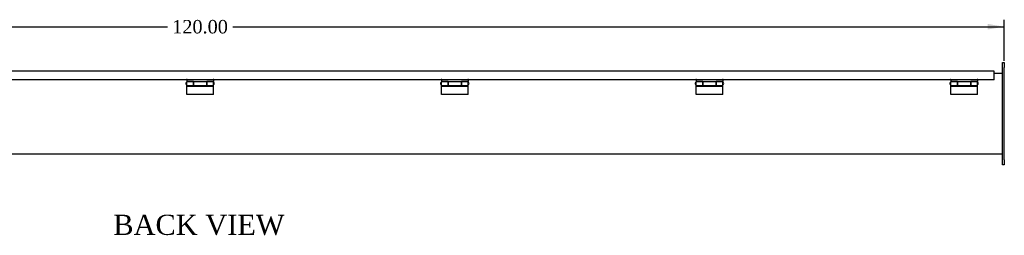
# Model space of a CAD drawing. Header units: inches. Extents: x 1 to 240, y -1 to 159.
# Tile 6 of 14: x 74 to 148, y 86 to 102. Entities that reach past the tile are written whole.
import ezdxf
from ezdxf.enums import TextEntityAlignment as Align

# ---------------------------------------------------------------- set-up
doc = ezdxf.new("R2010")
doc.units = ezdxf.units.IN
doc.header["$MEASUREMENT"] = 0
for name, color, linetype in [('COM70666-2', 7, 'Continuous'), ('COM70693-12', 7, 'Continuous'), ('COM70694-12', 7, 'Continuous'), ('Default', 7, 'Continuous'), ('HNG86641-1', 7, 'Continuous'), ('HNG86641-2', 7, 'Continuous'), ('HNG86641-3', 7, 'Continuous')]:
    doc.layers.add(name, color=color, linetype=linetype)
doc.styles.add('SEACAD_Times_New_Roman', font='times.ttf')
doc.dimstyles.new('HAMMOND_(STH_-_240x160)', dxfattribs={"dimtxt": 1, "dimasz": 1.25, "dimexe": 0.5, "dimexo": 0.5, "dimgap": 0.25, "dimtad": 0, "dimtih": 1, "dimtoh": 1, "dimzin": 0, "dimdsep": 46, "dimtxsty": 'SEACAD_Times_New_Roman', "dimblk1": '_SE_FILLED', "dimblk2": '_SE_FILLED', "dimsah": 1, "dimcen": 0.5, "dimadec": 0, "dimazin": 0, "dimtfac": 0.8, "dimtofl": 0, "dimtmove": 0, "dimatfit": 3, "dimfxl": 1, "dimtolj": 1, "dimtzin": 0, "dimarcsym": 0})

# ---------------------------------------------------------------- blocks, each defined once
blk = doc.blocks.new('SE7')
at = {"layer": 'COM70666-2', "color": 7, "linetype": 'Continuous'}
for p, q in [((147.79, 98.443), (147.915, 98.443)), ((147.79, 98.068), (147.79, 98.443)), ((147.79, 91.193), (147.79, 98.068)), ((147.915, 98.443), (147.915, 98.068)), ((147.915, 91.193), (147.915, 98.068)), ((147.79, 90.818), (147.79, 91.193)), ((147.915, 91.193), (147.915, 90.818)), ((147.915, 90.818), (147.79, 90.818))]:
    blk.add_line(p, q, dxfattribs=at)
at = {"layer": 'COM70693-12', "color": 7, "linetype": 'Continuous'}
for p, q in [((147.79, 97.63), (147.149, 97.63)), ((147.79, 91.63), (28.04, 91.63))]:
    blk.add_line(p, q, dxfattribs=at)
at = {"layer": 'COM70694-12', "color": 7, "linetype": 'Continuous'}
for p, q in [((147.149, 97.802), (28.681, 97.802)), ((147.149, 97.694), (147.149, 97.802)), ((86.885, 97.146), (69.945, 97.146)), ((88.885, 97.146), (86.945, 97.146)), ((105.885, 97.146), (88.945, 97.146)), ((107.885, 97.146), (105.945, 97.146)), ((124.885, 97.146), (107.945, 97.146)), ((126.885, 97.146), (124.945, 97.146)), ((143.885, 97.146), (126.945, 97.146)), ((145.885, 97.146), (143.945, 97.146)), ((147.149, 97.146), (145.945, 97.146)), ((147.149, 97.146), (147.149, 97.694))]:
    blk.add_line(p, q, dxfattribs=at)
for centre in [(86.915, 97.146), (88.915, 97.146), (105.915, 97.146), (107.915, 97.146), (124.915, 97.146), (126.915, 97.146), (143.915, 97.146), (145.915, 97.146)]:
    blk.add_arc(centre, 0.03, 0, 180, dxfattribs=at)
at = {"layer": 'HNG86641-1', "color": 7, "linetype": 'Continuous'}
for p, q in [((86.915, 97.176), (86.915, 97.036)), ((87.419, 97.036), (86.915, 97.036)), ((87.419, 97.013), (87.419, 97.036)), ((87.419, 96.738), (87.419, 97.013)), ((88.411, 97.013), (87.419, 97.013)), ((88.915, 97.036), (88.411, 97.036)), ((88.411, 97.036), (88.411, 97.013)), ((88.411, 97.013), (88.411, 96.738)), ((88.915, 97.176), (88.915, 97.036)), ((105.915, 97.176), (105.915, 97.036)), ((106.419, 97.036), (105.915, 97.036)), ((106.419, 97.013), (106.419, 97.036)), ((106.419, 96.738), (106.419, 97.013)), ((107.411, 97.013), (106.419, 97.013)), ((107.915, 97.036), (107.411, 97.036)), ((107.411, 97.036), (107.411, 97.013)), ((107.411, 97.013), (107.411, 96.738)), ((107.915, 97.176), (107.915, 97.036)), ((124.915, 97.176), (124.915, 97.036)), ((125.419, 97.036), (124.915, 97.036)), ((125.419, 97.013), (125.419, 97.036)), ((125.419, 96.738), (125.419, 97.013)), ((126.411, 97.013), (125.419, 97.013)), ((126.915, 97.036), (126.411, 97.036)), ((126.411, 97.036), (126.411, 97.013)), ((126.411, 97.013), (126.411, 96.738)), ((126.915, 97.176), (126.915, 97.036)), ((143.915, 97.176), (143.915, 97.036)), ((144.419, 97.036), (143.915, 97.036)), ((144.419, 97.013), (144.419, 97.036)), ((144.419, 96.738), (144.419, 97.013)), ((145.411, 97.013), (144.419, 97.013)), ((145.915, 97.036), (145.411, 97.036)), ((145.411, 97.036), (145.411, 97.013)), ((145.411, 97.013), (145.411, 96.738)), ((145.915, 97.176), (145.915, 97.036)), ((87.419, 96.738), (88.411, 96.738)), ((106.419, 96.738), (107.411, 96.738)), ((125.419, 96.738), (126.411, 96.738)), ((144.419, 96.738), (145.411, 96.738))]:
    blk.add_line(p, q, dxfattribs=at)
at = {"layer": 'HNG86641-2', "color": 7, "linetype": 'Continuous'}
for p, q in [((86.915, 96.738), (86.915, 97.013)), ((87.411, 97.013), (86.915, 97.013)), ((87.411, 97.013), (87.411, 96.738)), ((88.419, 96.738), (88.419, 97.013)), ((88.915, 97.013), (88.419, 97.013)), ((88.915, 96.738), (88.915, 97.013)), ((105.915, 96.738), (105.915, 97.013)), ((106.411, 97.013), (105.915, 97.013)), ((106.411, 97.013), (106.411, 96.738)), ((107.419, 96.738), (107.419, 97.013)), ((107.915, 97.013), (107.419, 97.013)), ((107.915, 96.738), (107.915, 97.013)), ((124.915, 96.738), (124.915, 97.013)), ((125.411, 97.013), (124.915, 97.013)), ((125.411, 97.013), (125.411, 96.738)), ((126.419, 96.738), (126.419, 97.013)), ((126.915, 97.013), (126.419, 97.013)), ((126.915, 96.738), (126.915, 97.013)), ((143.915, 96.738), (143.915, 97.013)), ((144.411, 97.013), (143.915, 97.013)), ((144.411, 97.013), (144.411, 96.738)), ((145.419, 96.738), (145.419, 97.013)), ((145.915, 97.013), (145.419, 97.013)), ((145.915, 96.738), (145.915, 97.013)), ((86.915, 96.67), (86.915, 96.738)), ((86.915, 96.738), (87.411, 96.738)), ((86.915, 96.063), (86.915, 96.67)), ((88.915, 96.67), (86.915, 96.67)), ((87.411, 96.738), (87.411, 96.716)), ((87.411, 96.716), (88.419, 96.716)), ((88.419, 96.716), (88.419, 96.738)), ((88.419, 96.738), (88.915, 96.738)), ((88.915, 96.67), (88.915, 96.738)), ((88.915, 96.063), (88.915, 96.67)), ((105.915, 96.67), (105.915, 96.738)), ((105.915, 96.738), (106.411, 96.738)), ((105.915, 96.063), (105.915, 96.67)), ((107.915, 96.67), (105.915, 96.67)), ((106.411, 96.738), (106.411, 96.716)), ((106.411, 96.716), (107.419, 96.716)), ((107.419, 96.716), (107.419, 96.738)), ((107.419, 96.738), (107.915, 96.738)), ((107.915, 96.67), (107.915, 96.738)), ((107.915, 96.063), (107.915, 96.67)), ((124.915, 96.67), (124.915, 96.738)), ((124.915, 96.738), (125.411, 96.738)), ((124.915, 96.063), (124.915, 96.67)), ((126.915, 96.67), (124.915, 96.67)), ((125.411, 96.738), (125.411, 96.716)), ((125.411, 96.716), (126.419, 96.716)), ((126.419, 96.716), (126.419, 96.738)), ((126.419, 96.738), (126.915, 96.738)), ((126.915, 96.67), (126.915, 96.738)), ((126.915, 96.063), (126.915, 96.67)), ((143.915, 96.67), (143.915, 96.738)), ((143.915, 96.738), (144.411, 96.738)), ((143.915, 96.063), (143.915, 96.67)), ((145.915, 96.67), (143.915, 96.67)), ((144.411, 96.738), (144.411, 96.716)), ((144.411, 96.716), (145.419, 96.716)), ((145.419, 96.716), (145.419, 96.738)), ((145.419, 96.738), (145.915, 96.738)), ((145.915, 96.67), (145.915, 96.738)), ((145.915, 96.063), (145.915, 96.67)), ((88.915, 96.063), (86.915, 96.063)), ((107.915, 96.063), (105.915, 96.063)), ((126.915, 96.063), (124.915, 96.063)), ((145.915, 96.063), (143.915, 96.063))]:
    blk.add_line(p, q, dxfattribs=at)
at = {"layer": 'HNG86641-3', "color": 7, "linetype": 'Continuous'}
for p, q in [((86.915, 96.938), (86.902, 96.938)), ((86.902, 96.813), (86.915, 96.813)), ((87.419, 96.938), (87.411, 96.938)), ((87.411, 96.813), (87.419, 96.813)), ((88.419, 96.938), (88.411, 96.938)), ((88.411, 96.813), (88.419, 96.813)), ((88.927, 96.938), (88.915, 96.938)), ((88.915, 96.813), (88.927, 96.813)), ((105.915, 96.938), (105.902, 96.938)), ((105.902, 96.813), (105.915, 96.813)), ((106.419, 96.938), (106.411, 96.938)), ((106.411, 96.813), (106.419, 96.813)), ((107.419, 96.938), (107.411, 96.938)), ((107.411, 96.813), (107.419, 96.813)), ((107.927, 96.938), (107.915, 96.938)), ((107.915, 96.813), (107.927, 96.813)), ((124.915, 96.938), (124.902, 96.938)), ((124.902, 96.813), (124.915, 96.813)), ((125.419, 96.938), (125.411, 96.938)), ((125.411, 96.813), (125.419, 96.813)), ((126.419, 96.938), (126.411, 96.938)), ((126.411, 96.813), (126.419, 96.813)), ((126.927, 96.938), (126.915, 96.938)), ((126.915, 96.813), (126.927, 96.813)), ((143.915, 96.938), (143.902, 96.938)), ((143.902, 96.813), (143.915, 96.813)), ((144.419, 96.938), (144.411, 96.938)), ((144.411, 96.813), (144.419, 96.813)), ((145.419, 96.938), (145.411, 96.938)), ((145.411, 96.813), (145.419, 96.813)), ((145.927, 96.938), (145.915, 96.938)), ((145.915, 96.813), (145.927, 96.813))]:
    blk.add_line(p, q, dxfattribs=at)
for centre, start, end in [((86.902, 96.876), 90, 270), ((88.927, 96.876), 270, 90), ((105.902, 96.876), 90, 270), ((107.927, 96.876), 270, 90), ((124.902, 96.876), 90, 270), ((126.927, 96.876), 270, 90), ((143.902, 96.876), 90, 270), ((145.927, 96.876), 270, 90)]:
    blk.add_arc(centre, 0.0625, start, end, dxfattribs=at)
blk = doc.blocks.new('DMBLK123')
at = {"layer": 'Default', "linetype": 'Continuous', "transparency": 16777216}
for points in [[(29.165, 101.318), (27.915, 101.109), (29.165, 100.901)], [(146.665, 101.318), (146.665, 100.901), (147.915, 101.109)]]:
    blk.add_hatch(color=7, dxfattribs=at).paths.add_polyline_path(points)
at = {"layer": 'Default', "color": 7, "linetype": 'Continuous', "transparency": 16777216}
for p, q in [((27.915, 98.943), (27.915, 101.609)), ((147.915, 98.568), (147.915, 101.609)), ((27.915, 101.109), (85.48, 101.109)), ((90.35, 101.109), (147.915, 101.109))]:
    blk.add_line(p, q, dxfattribs=at)
at = {"layer": 'Default', "color": 7, "linetype": 'Continuous', "transparency": 16777216, "style": 'SEACAD_Times_New_Roman'}
blk.add_text('120.00', height=1, dxfattribs=at).set_placement((85.83, 101.609), align=Align.TOP_LEFT)
blk = doc.blocks.new('_SE_FILLED')
at = {"color": 0}
blk.add_line((0, 0), (-1, 0), dxfattribs=at)
blk.add_solid([(0, 0), (-1, -0.1665), (-1, 0.1665), (0, 0)], dxfattribs=at)

msp = doc.modelspace()

# ---------------------------------------------------------------- block references
at = {"layer": 'Default'}
msp.add_blockref('SE7', (0, 0), dxfattribs=at)

# ---------------------------------------------------------------- texts
at = {"layer": 'Default', "color": 7, "linetype": 'Continuous', "style": 'SEACAD_Times_New_Roman'}
msp.add_text('BACK VIEW', height=1.5, dxfattribs=at).set_placement((81.435, 87.112), align=Align.TOP_LEFT)

# ---------------------------------------------------------------- dimensions: what is measured, and where the dimension line sits
at = {"layer": 'Default', "color": 7, "linetype": 'Continuous'}
dim = msp.add_linear_dim(base=(27.915, 101.109), p1=(27.915, 98.068), p2=(147.915, 98.068), angle=0, text='\\A1;<>', dimstyle='HAMMOND_(STH_-_240x160)', dxfattribs=at)
dim.commit()
dim.dimension.update_dxf_attribs({"geometry": 'DMBLK123', "text_midpoint": (87.915, 101.109), "dimtype": 161})

doc.saveas('drawing.dxf')
